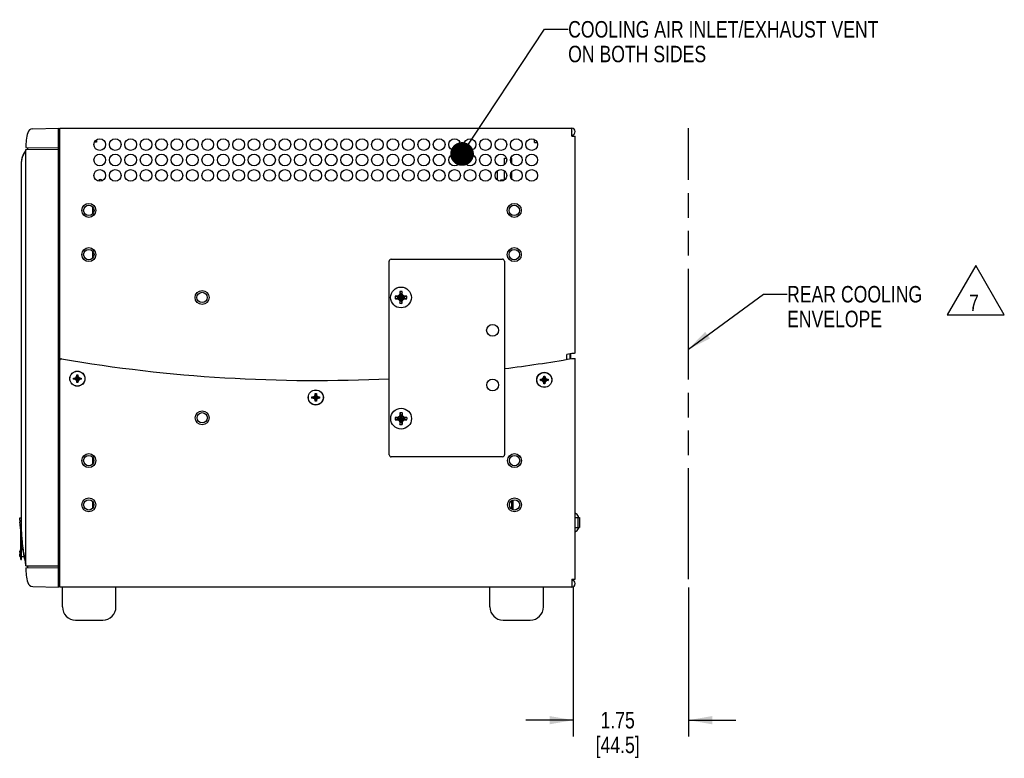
# Model space of a CAD drawing. Header units: inches. Extents: x 0 to 34, y 0 to 22.
# Tile 15 of 155: x 14.8 to 22.3, y 8.4 to 14. Entities that reach past the tile are written whole.
import ezdxf

# ---------------------------------------------------------------- set-up
doc = ezdxf.new("R2010")
doc.units = ezdxf.units.IN
doc.header["$LTSCALE"] = 1.87
doc.header["$MEASUREMENT"] = 0
doc.linetypes.add('PHANTOM', pattern=[0.8, 0.45, -0.05, 0.1, -0.05, 0.1, -0.05])
doc.layers.get('0').update_dxf_attribs({"linetype": 'CONTINUOUS'})
for name, color, linetype in [('02___PRT_ALL_AXES', 7, 'CONTINUOUS'), ('06___PRT_ALL_SURFS', 7, 'CONTINUOUS'), ('0_COMPONENTS', 7, 'CONTINUOUS'), ('3_ALL_AXES', 7, 'CONTINUOUS'), ('COSMETIC', 7, 'CONTINUOUS'), ('DETAIL', 7, 'CONTINUOUS'), ('DIMENSIONS', 7, 'CONTINUOUS')]:
    doc.layers.add(name, color=color, linetype=linetype)
doc.styles.get("Standard").update_dxf_attribs({"font": 'txt', "width": 0.8})
doc.dimstyles.new('DIMSTYLE_1', dxfattribs={"dimtxt": 0.125, "dimasz": 0.18, "dimexe": 0.18, "dimexo": 0.0625, "dimgap": 0.09, "dimtad": 0, "dimtih": 1, "dimtoh": 1, "dimlfac": 2, "dimzin": 4, "dimdsep": 46, "dimtxsty": 'STANDARD', "dimblk": '_FILLED', "dimblk1": '_FILLED', "dimblk2": '_FILLED', "dimcen": 0.09, "dimadec": 0, "dimazin": 0, "dimtp": 0.01, "dimtm": 0.01, "dimtfac": 1, "dimtofl": 0, "dimtmove": 0, "dimatfit": 3, "dimldrblk": '_FILLED', "dimfxl": 1, "dimtolj": 1, "dimtzin": 4, "dimarcsym": 0})
doc.dimstyles.get("Standard").update_dxf_attribs({"dimtxt": 0.125, "dimasz": 0.18, "dimexe": 0.18, "dimexo": 0.0625, "dimgap": 0.09, "dimtad": 0, "dimtih": 1, "dimtoh": 1, "dimdec": 3, "dimzin": 4, "dimdsep": 46, "dimtxsty": 'STANDARD', "dimblk": '_FILLED', "dimblk1": '_FILLED', "dimblk2": '_FILLED', "dimcen": 0.09, "dimadec": 0, "dimazin": 0, "dimtol": 1, "dimtp": 0.01, "dimtm": 0.01, "dimtfac": 1, "dimtdec": 3, "dimtofl": 0, "dimtmove": 0, "dimatfit": 3, "dimldrblk": '_FILLED', "dimfxl": 1, "dimtolj": 1, "dimtzin": 4, "dimarcsym": 0})

# ---------------------------------------------------------------- blocks, each defined once
blk = doc.blocks.new('_FILLED')
at = {"color": 0, "linetype": 'BYBLOCK'}
blk.add_solid([(0, 0), (-1, 0.174), (-1, -0.174)], dxfattribs=at)
blk = doc.blocks.new('*D0')
at = {"layer": 'DIMENSIONS', "color": 2, "linetype": 'CONTINUOUS'}
for p, q in [((18.978, 9.7125), (18.978, 8.5798)), ((19.853, 9.7125), (19.853, 8.5798)), ((18.978, 8.7048), (18.618, 8.7048)), ((19.853, 8.7048), (20.213, 8.7048))]:
    blk.add_line(p, q, dxfattribs=at)
at = {"layer": 'DIMENSIONS', "color": 2, "linetype": 'CONTINUOUS', "xscale": 0.18, "yscale": 0.18, "zscale": 0.18}
blk.add_blockref('_FILLED', (18.978, 8.7048), dxfattribs=at)
at = {"layer": 'DIMENSIONS', "color": 2, "linetype": 'CONTINUOUS', "xscale": 0.18, "yscale": 0.18, "zscale": 0.18, "rotation": 180}
blk.add_blockref('_FILLED', (19.853, 8.7048), dxfattribs=at)
at = {"layer": 'DIMENSIONS', "color": 2, "linetype": 'CONTINUOUS', "insert": (19.3155, 8.7673), "char_height": 0.125, "width": 0.6, "attachment_point": 2, "line_spacing_factor": 0.9}
blk.add_mtext('1.75\\P[44.5]', dxfattribs=at)
blk = doc.blocks.new('FLAG_TRIANGLE_BL1', base_point=(22.0343, 11.9696))
at = {"layer": 'DETAIL', "color": 2, "linetype": 'CONTINUOUS'}
for p, q in [((22.0343, 12.1569), (21.818, 11.7823)), ((22.2506, 11.7823), (22.0343, 12.1569)), ((21.818, 11.7823), (22.2506, 11.7823))]:
    blk.add_line(p, q, dxfattribs=at)
at = {"layer": 'DETAIL', "color": 2, "linetype": 'CONTINUOUS', "width": 0.8}
blk.add_text('7', height=0.125, dxfattribs=at).set_placement((21.9826, 11.8106))

msp = doc.modelspace()

# ---------------------------------------------------------------- linework, layer by layer
at = {"color": 7, "linetype": 'CONTINUOUS'}
for p, q in [((14.8744, 13.1941), (15.0699, 13.1992)), ((15.0699, 9.7147), (15.0699, 13.1992)), ((15.0806, 13.1705), (15.0699, 13.1707)), ((14.8191, 13.0257), (14.8066, 13.0041)), ((14.8224, 13.0352), (14.8191, 13.0257)), ((14.8224, 13.0352), (14.8191, 13.0257)), ((14.8224, 13.0522), (15.0699, 13.05)), ((14.8224, 13.0368), (15.0699, 13.0389)), ((14.8224, 9.8773), (14.8224, 13.0368)), ((14.8374, 13.0369), (14.8374, 13.0521)), ((15.0699, 13.0522), (15.0806, 13.052)), ((15.0806, 13.0223), (15.0699, 13.0221)), ((15.0699, 13.0083), (15.0806, 13.0081)), ((14.7899, 10.1332), (14.7899, 12.9452)), ((18.4025, 12.8046), (18.4025, 12.8647)), ((15.3741, 12.7982), (15.3737, 12.7969)), ((18.4275, 12.7959), (18.4275, 12.8067)), ((18.4275, 12.8067), (18.4515, 12.8067)), ((17.5817, 10.7184), (17.5803, 12.1884)), ((17.5953, 12.2034), (18.4403, 12.2042)), ((18.4553, 12.1892), (18.4567, 10.7192)), ((17.6266, 11.9226), (17.644, 11.9181)), ((17.6266, 11.9043), (17.644, 11.9089)), ((17.644, 11.9089), (17.6972, 11.9181)), ((17.6458, 11.9181), (17.644, 11.9181)), ((17.644, 11.9181), (17.6972, 11.9089)), ((17.644, 11.9089), (17.6458, 11.9089)), ((17.6458, 11.9181), (17.6447, 11.9232)), ((17.6447, 11.9038), (17.6458, 11.9089)), ((17.6586, 11.9254), (17.6458, 11.9181)), ((17.6458, 11.9089), (17.6953, 11.9181)), ((17.6458, 11.9181), (17.6953, 11.9089)), ((17.6458, 11.9089), (17.6586, 11.9015)), ((17.6549, 11.8978), (17.6863, 11.9292)), ((17.6549, 11.9292), (17.6863, 11.8978)), ((17.666, 11.9382), (17.6586, 11.9254)), ((17.6586, 11.9015), (17.666, 11.8887)), ((17.6609, 11.9393), (17.666, 11.9382)), ((17.6609, 11.8876), (17.666, 11.8887)), ((17.6614, 11.9574), (17.666, 11.9401)), ((17.6614, 11.8695), (17.666, 11.8869)), ((17.666, 11.9401), (17.666, 11.9382)), ((17.666, 11.8869), (17.6752, 11.9401)), ((17.6752, 11.8869), (17.666, 11.9401)), ((17.666, 11.8887), (17.6752, 11.9382)), ((17.6752, 11.8887), (17.666, 11.9382)), ((17.666, 11.8887), (17.666, 11.8869)), ((17.6797, 11.9574), (17.6752, 11.9401)), ((17.6752, 11.9382), (17.6752, 11.9401)), ((17.6752, 11.9382), (17.6803, 11.9393)), ((17.6825, 11.9254), (17.6752, 11.9382)), ((17.6752, 11.8887), (17.6825, 11.9015)), ((17.6752, 11.8869), (17.6752, 11.8887)), ((17.6803, 11.8876), (17.6752, 11.8887)), ((17.6797, 11.8695), (17.6752, 11.8869)), ((17.6953, 11.9181), (17.6825, 11.9254)), ((17.6825, 11.9015), (17.6953, 11.9089)), ((17.6964, 11.9232), (17.6953, 11.9181)), ((17.6972, 11.9181), (17.6953, 11.9181)), ((17.6953, 11.9089), (17.6972, 11.9089)), ((17.6953, 11.9089), (17.6964, 11.9038)), ((17.7145, 11.9226), (17.6972, 11.9181)), ((17.7145, 11.9043), (17.6972, 11.9089)), ((15.0774, 11.4962), (15.0774, 11.2068)), ((15.0806, 11.4666), (15.0774, 11.4668)), ((18.9545, 11.4478), (18.9545, 11.4858)), ((15.0806, 11.3853), (15.0774, 11.3851)), ((15.0774, 11.3181), (15.0806, 11.318)), ((15.0806, 11.3174), (15.0774, 11.3173)), ((15.1847, 11.2925), (15.1847, 11.3015)), ((15.1847, 11.3015), (15.2432, 11.2925)), ((15.1847, 11.3015), (15.1937, 11.3015)), ((15.1847, 11.2925), (15.2432, 11.3015)), ((15.1937, 11.2925), (15.1847, 11.2925)), ((15.1937, 11.3015), (15.2037, 11.3072)), ((15.1937, 11.3015), (15.2342, 11.2925)), ((15.1937, 11.2925), (15.2342, 11.3015)), ((15.2037, 11.2867), (15.1937, 11.2925)), ((15.2037, 11.3072), (15.2095, 11.3172)), ((15.2037, 11.2867), (15.2242, 11.3072)), ((15.2037, 11.3072), (15.2242, 11.2867)), ((15.2095, 11.3172), (15.2095, 11.3262)), ((15.2185, 11.2677), (15.2095, 11.3262)), ((15.2095, 11.2677), (15.2185, 11.3262)), ((15.2095, 11.3262), (15.2185, 11.3262)), ((15.2095, 11.2767), (15.2185, 11.3172)), ((15.2185, 11.2767), (15.2095, 11.3172)), ((15.2185, 11.3262), (15.2185, 11.3172)), ((15.2185, 11.3172), (15.2242, 11.3072)), ((15.2242, 11.3072), (15.2342, 11.3015)), ((15.2342, 11.2925), (15.2242, 11.2867)), ((15.2342, 11.3015), (15.2432, 11.3015)), ((15.2432, 11.2925), (15.2342, 11.2925)), ((15.2432, 11.3015), (15.2432, 11.2925)), ((18.7294, 11.2835), (18.7879, 11.2925)), ((18.7294, 11.2925), (18.7384, 11.2925)), ((18.7294, 11.2925), (18.7879, 11.2835)), ((18.7294, 11.2835), (18.7294, 11.2925)), ((18.7384, 11.2925), (18.7483, 11.2982)), ((18.7384, 11.2835), (18.7789, 11.2925)), ((18.7384, 11.2925), (18.7789, 11.2835)), ((18.7483, 11.2982), (18.7541, 11.3082)), ((18.7483, 11.2777), (18.7689, 11.2982)), ((18.7483, 11.2982), (18.7689, 11.2777)), ((18.7541, 11.3172), (18.7631, 11.3172)), ((18.7541, 11.3082), (18.7541, 11.3172)), ((18.7541, 11.2587), (18.7631, 11.3172)), ((18.7631, 11.2587), (18.7541, 11.3172)), ((18.7541, 11.2677), (18.7631, 11.3082)), ((18.7631, 11.2677), (18.7541, 11.3082)), ((18.7631, 11.3172), (18.7631, 11.3082)), ((18.7631, 11.3082), (18.7689, 11.2982)), ((18.7689, 11.2982), (18.7789, 11.2925)), ((18.7789, 11.2925), (18.7879, 11.2925)), ((18.7879, 11.2925), (18.7879, 11.2835)), ((15.2095, 11.2767), (15.2037, 11.2867)), ((15.2095, 11.2677), (15.2095, 11.2767)), ((15.2185, 11.2677), (15.2095, 11.2677)), ((15.2242, 11.2867), (15.2185, 11.2767)), ((15.2185, 11.2767), (15.2185, 11.2677)), ((18.7384, 11.2835), (18.7294, 11.2835)), ((18.7483, 11.2777), (18.7384, 11.2835)), ((18.7541, 11.2677), (18.7483, 11.2777)), ((18.7541, 11.2587), (18.7541, 11.2677)), ((18.7631, 11.2587), (18.7541, 11.2587)), ((18.7689, 11.2777), (18.7631, 11.2677)), ((18.7631, 11.2677), (18.7631, 11.2587)), ((18.7789, 11.2835), (18.7689, 11.2777)), ((18.7879, 11.2835), (18.7789, 11.2835)), ((16.9942, 11.1498), (17.0527, 11.1588)), ((16.9942, 11.1588), (17.0032, 11.1588)), ((16.9942, 11.1588), (17.0527, 11.1498)), ((16.9942, 11.1498), (16.9942, 11.1588)), ((17.0032, 11.1498), (16.9942, 11.1498)), ((17.0032, 11.1588), (17.0132, 11.1646)), ((17.0032, 11.1498), (17.0437, 11.1588)), ((17.0032, 11.1588), (17.0437, 11.1498)), ((17.0132, 11.1441), (17.0032, 11.1498)), ((17.0132, 11.1646), (17.019, 11.1746)), ((17.0132, 11.1646), (17.0337, 11.1441)), ((17.0132, 11.1441), (17.0337, 11.1646)), ((17.019, 11.1341), (17.0132, 11.1441)), ((17.019, 11.1836), (17.028, 11.1836)), ((17.019, 11.1746), (17.019, 11.1836)), ((17.019, 11.1251), (17.028, 11.1836)), ((17.028, 11.1251), (17.019, 11.1836)), ((17.019, 11.1341), (17.028, 11.1746)), ((17.028, 11.1341), (17.019, 11.1746)), ((17.028, 11.1836), (17.028, 11.1746)), ((17.028, 11.1746), (17.0337, 11.1646)), ((17.0337, 11.1441), (17.028, 11.1341)), ((17.0337, 11.1646), (17.0437, 11.1588)), ((17.0437, 11.1498), (17.0337, 11.1441)), ((17.0437, 11.1588), (17.0527, 11.1588)), ((17.0527, 11.1498), (17.0437, 11.1498)), ((17.0527, 11.1588), (17.0527, 11.1498)), ((17.019, 11.1251), (17.019, 11.1341)), ((17.028, 11.1251), (17.019, 11.1251)), ((17.028, 11.1341), (17.028, 11.1251)), ((17.6275, 11.0026), (17.6449, 10.9981)), ((17.6275, 10.9843), (17.6449, 10.9889)), ((17.6449, 10.9889), (17.6981, 10.9981)), ((17.6467, 10.9981), (17.6449, 10.9981)), ((17.6449, 10.9981), (17.6981, 10.9889)), ((17.6449, 10.9889), (17.6467, 10.9889)), ((17.6467, 10.9981), (17.6456, 11.0032)), ((17.6456, 10.9838), (17.6467, 10.9889)), ((17.6595, 11.0054), (17.6467, 10.9981)), ((17.6467, 10.9889), (17.6962, 10.9981)), ((17.6467, 10.9981), (17.6962, 10.9889)), ((17.6467, 10.9889), (17.6595, 10.9815)), ((17.6558, 11.0092), (17.6872, 10.9778)), ((17.6558, 10.9778), (17.6872, 11.0092)), ((17.6669, 11.0182), (17.6595, 11.0054)), ((17.6617, 11.0193), (17.6669, 11.0182)), ((17.6623, 11.0374), (17.6669, 11.0201)), ((17.6669, 11.0201), (17.6669, 11.0182)), ((17.676, 10.9669), (17.6669, 11.0201)), ((17.6669, 10.9669), (17.676, 11.0201)), ((17.676, 10.9687), (17.6669, 11.0182)), ((17.6669, 10.9687), (17.676, 11.0182)), ((17.6806, 11.0374), (17.676, 11.0201)), ((17.676, 11.0182), (17.676, 11.0201)), ((17.676, 11.0182), (17.6812, 11.0193)), ((17.6834, 11.0054), (17.676, 11.0182)), ((17.6962, 10.9981), (17.6834, 11.0054)), ((17.6834, 10.9815), (17.6962, 10.9889)), ((17.6973, 11.0032), (17.6962, 10.9981)), ((17.6981, 10.9981), (17.6962, 10.9981)), ((17.6962, 10.9889), (17.6981, 10.9889)), ((17.6962, 10.9889), (17.6973, 10.9838)), ((17.7154, 11.0026), (17.6981, 10.9981)), ((17.7154, 10.9843), (17.6981, 10.9889)), ((17.6595, 10.9815), (17.6669, 10.9687)), ((17.6617, 10.9676), (17.6669, 10.9687)), ((17.6623, 10.9495), (17.6669, 10.9669)), ((17.6669, 10.9687), (17.6669, 10.9669)), ((17.676, 10.9687), (17.6834, 10.9815)), ((17.6812, 10.9676), (17.676, 10.9687)), ((17.676, 10.9669), (17.676, 10.9687)), ((17.6806, 10.9495), (17.676, 10.9669)), ((18.4417, 10.7042), (17.5967, 10.7034)), ((18.519, 10.3759), (18.519, 10.3021)), ((14.7759, 10.2416), (14.7899, 10.2419)), ((14.7759, 10.2238), (14.7759, 10.2416)), ((19.0169, 10.2492), (19.0169, 10.2501)), ((14.791, 10.0918), (14.7912, 10.0874)), ((19.0169, 10.1603), (19.0169, 10.1613)), ((14.7849, 9.9247), (14.7849, 10.0872)), ((14.7849, 10.0872), (14.7899, 10.0872)), ((14.7899, 9.9247), (14.7899, 10.0872)), ((14.7916, 10.0823), (14.7916, 10.0813)), ((14.7916, 10.0813), (14.7917, 10.0805)), ((14.7919, 10.0774), (14.792, 10.0763)), ((14.7974, 10.0244), (14.7977, 10.0222)), ((14.7977, 10.0222), (14.7974, 10.0244)), ((14.798, 10.02), (14.7977, 10.0222)), ((14.7759, 9.9478), (14.7759, 9.9656)), ((14.7759, 9.9478), (14.7849, 9.9476)), ((14.7899, 9.9475), (14.8108, 9.9472)), ((14.7849, 9.9247), (14.7899, 9.9247)), ((14.8131, 9.9357), (14.8135, 9.9338)), ((14.8168, 9.9176), (14.8165, 9.9187)), ((14.8191, 9.9056), (14.8168, 9.9176)), ((14.8224, 9.8787), (14.8191, 9.9056)), ((14.8224, 9.8773), (15.0699, 9.8751)), ((14.8374, 9.8619), (14.8374, 9.8771)), ((15.0699, 9.9057), (15.0805, 9.9059)), ((15.0805, 9.8982), (15.0699, 9.8981)), ((14.8224, 9.8617), (15.0699, 9.8639)), ((15.0805, 9.8619), (15.0699, 9.8617)), ((14.8744, 9.7198), (15.0699, 9.7147)), ((15.0805, 9.7434), (15.0699, 9.7432))]:
    msp.add_line(p, q, dxfattribs=at)
at = {"color": 3, "linetype": 'CONTINUOUS'}
for p, q in [((15.0806, 13.159), (15.0806, 13.199)), ((15.0806, 13.199), (18.9663, 13.199)), ((18.9663, 13.139), (18.9663, 13.199)), ((15.3585, 13.0912), (15.3433, 13.0912)), ((15.3585, 13.1098), (15.3585, 13.0912)), ((18.683, 13.0907), (18.683, 13.1133)), ((18.683, 13.0907), (18.7039, 13.0907)), ((18.9663, 13.139), (18.9928, 13.139)), ((18.9928, 11.4907), (18.9928, 13.139)), ((18.4515, 12.8067), (18.4515, 12.8016)), ((15.0805, 9.7145), (15.0805, 11.4376)), ((15.0806, 11.4376), (15.0806, 11.4552)), ((18.9663, 11.4879), (18.9288, 11.4813)), ((18.9288, 11.4441), (18.9288, 11.4813)), ((18.9778, 11.4887), (18.9663, 11.4879)), ((18.9665, 11.4495), (18.9929, 11.4495)), ((18.993, 9.775), (18.993, 11.4495)), ((18.9665, 9.775), (18.993, 9.775)), ((18.9665, 9.775), (18.9665, 9.7145)), ((18.9665, 9.7145), (15.0805, 9.7145))]:
    msp.add_line(p, q, dxfattribs=at)
at = {"color": 7, "linetype": 'CONTINUOUS'}
for centre, radius in [((15.3006, 12.5745), 0.0394), ((18.5306, 12.5745), 0.0394), ((15.3006, 12.2385), 0.0394), ((18.5306, 12.2385), 0.0394), ((17.6706, 11.9135), 0.0787), ((16.1606, 11.9135), 0.0394), ((15.214, 11.297), 0.0563), ((18.7586, 11.288), 0.0563), ((17.0235, 11.1543), 0.0563), ((17.6715, 10.9935), 0.0787), ((16.1615, 11), 0.0394), ((15.3005, 10.675), 0.0394), ((18.5325, 10.675), 0.0394), ((15.3005, 10.339), 0.0394), ((18.5325, 10.339), 0.0394)]:
    msp.add_circle(centre, radius, dxfattribs=at)
at = {"color": 3, "linetype": 'CONTINUOUS'}
for centre in [(15.214, 11.297), (18.7585, 11.288), (17.0235, 11.1543)]:
    msp.add_circle(centre, 0.0575, dxfattribs=at)
at = {"color": 7, "linetype": 'CONTINUOUS'}
for centre, radius, start, end in [((15.27, 13.0517), 0.4476, 165.45153, 179.93856), ((14.8755, 13.1541), 0.04, 91.5, 165.45153), ((18.9663, 13.1725), 0.0025, 270, 90), ((14.8954, 12.9452), 0.1055, 179.26947, 180.00016), ((18.3729, 12.8647), 0.0295, 0, 17.5912), ((15.3885, 12.7942), 0.015, 22.04143, 164.79921), ((17.5953, 12.1884), 0.015, 90.05488, 180.05488), ((18.4403, 12.1892), 0.015, 0.05488, 90.05488), ((17.6706, 11.9135), 0.0449, 168.26459, 191.73541), ((17.6481, 11.4692), 0.4539, 91.83478, 92.71597), ((17.6486, 12.3693), 0.4655, 267.29504, 268.15421), ((17.6685, 10.8407), 1.0828, 91.26037, 91.84911), ((17.6689, 12.9985), 1.095, 268.15418, 268.73634), ((17.6706, 11.9135), 0.027, 170.23635, 189.76365), ((18.2644, 10.8848), 1.2092, 120.26678, 120.82524), ((18.267, 12.9466), 1.2143, 239.17593, 239.73205), ((18.7037, 11.3171), 1.2143, 149.17593, 149.73205), ((18.6993, 12.5073), 1.2092, 210.26678, 210.82524), ((18.7556, 11.9152), 1.095, 178.15418, 178.73634), ((18.7434, 11.9114), 1.0828, 181.26037, 181.84911), ((18.1264, 11.9355), 0.4655, 177.29504, 178.15421), ((17.6706, 11.9135), 0.0449, 78.26459, 101.73541), ((17.6706, 11.9135), 0.027, 80.23635, 99.76365), ((17.6706, 11.9135), 0.027, 260.23635, 279.76365), ((17.2263, 11.9359), 0.4539, 1.83478, 2.71597), ((16.5978, 11.9155), 1.0828, 1.26037, 1.84911), ((16.5855, 11.9118), 1.095, 358.15418, 358.73634), ((16.6419, 11.3197), 1.2092, 30.26678, 30.82524), ((16.6375, 12.5099), 1.2143, 329.17593, 329.73205), ((17.0742, 10.8804), 1.2143, 59.17593, 59.73205), ((17.0768, 12.9422), 1.2092, 300.26678, 300.82524), ((17.6723, 10.8284), 1.095, 88.15418, 88.73634), ((17.6726, 12.9863), 1.0828, 271.26037, 271.84911), ((17.6706, 11.9135), 0.027, 350.23635, 9.76365), ((17.6926, 11.4576), 0.4655, 87.29504, 88.15421), ((17.693, 12.3577), 0.4539, 271.83478, 272.71597), ((17.6706, 11.9135), 0.0449, 348.26459, 11.73541), ((18.1148, 11.891), 0.4539, 181.83478, 182.71597), ((17.6706, 11.9135), 0.0449, 258.26459, 281.73541), ((17.2147, 11.8915), 0.4655, 357.29504, 358.15421), ((15.0824, 11.4962), 0.005, 112.02644, 180), ((15.0824, 11.2068), 0.005, 180, 246.5179), ((17.6715, 10.9935), 0.0449, 168.26459, 191.73541), ((17.649, 10.5492), 0.4539, 91.83478, 92.71597), ((17.6694, 9.9207), 1.0828, 91.26037, 91.84911), ((17.6715, 10.9935), 0.027, 170.23635, 189.76365), ((18.2652, 9.9648), 1.2092, 120.26678, 120.82524), ((18.7045, 10.3971), 1.2143, 149.17593, 149.73205), ((18.7565, 10.9952), 1.095, 178.15418, 178.73634), ((18.1273, 11.0155), 0.4655, 177.29504, 178.15421), ((17.6715, 10.9935), 0.0449, 78.26459, 101.73541), ((17.6715, 10.9935), 0.027, 80.23635, 99.76365), ((17.2272, 11.0159), 0.4539, 1.83478, 2.71597), ((16.5986, 10.9955), 1.0828, 1.26037, 1.84911), ((16.6428, 10.3997), 1.2092, 30.26678, 30.82524), ((17.0751, 9.9604), 1.2143, 59.17593, 59.73205), ((17.6732, 9.9084), 1.095, 88.15418, 88.73634), ((17.6715, 10.9935), 0.027, 350.23635, 9.76365), ((17.6934, 10.5376), 0.4655, 87.29504, 88.15421), ((17.6715, 10.9935), 0.0449, 348.26459, 11.73541), ((17.6495, 11.4493), 0.4655, 267.29504, 268.15421), ((17.6698, 12.0785), 1.095, 268.15418, 268.73634), ((18.2678, 12.0266), 1.2143, 239.17593, 239.73205), ((18.7002, 11.5873), 1.2092, 210.26678, 210.82524), ((18.7443, 10.9914), 1.0828, 181.26037, 181.84911), ((18.1157, 10.971), 0.4539, 181.83478, 182.71597), ((17.6715, 10.9935), 0.0449, 258.26459, 281.73541), ((17.6715, 10.9935), 0.027, 260.23635, 279.76365), ((17.2156, 10.9715), 0.4655, 357.29504, 358.15421), ((16.5864, 10.9918), 1.095, 358.15418, 358.73634), ((16.6384, 11.5899), 1.2143, 329.17593, 329.73205), ((17.0777, 12.0222), 1.2092, 300.26678, 300.82524), ((17.6735, 12.0663), 1.0828, 271.26037, 271.84911), ((17.6939, 11.4377), 0.4539, 271.83478, 272.71597), ((17.5967, 10.7184), 0.015, 180.05488, 270.05488), ((18.4417, 10.7192), 0.015, 270.05488, 0.05488), ((18.9643, 10.2261), 0.0578, 24.49455, 60.27146), ((18.9621, 10.225), 0.0599, 17.23349, 23.81945), ((14.8814, 10.2238), 0.1055, 180, 188.51146), ((14.0187, 10.0947), 0.7668, 359.44056, 8.51146), ((14.7933, 10.1916), 0.015, 166.78502, 190.95786), ((14.2877, 10.0937), 0.5, 9.57833, 10.95786), ((18.9621, 10.1855), 0.0599, 336.18055, 342.76651), ((15.5669, 10.1334), 0.777, 180.01594, 183.0694), ((15.5927, 10.1348), 0.8028, 183.06676, 184.17873), ((18.9643, 10.1843), 0.0578, 299.72854, 335.50545), ((15.5921, 10.1347), 0.8022, 183.38444, 183.74559), ((15.6175, 10.1365), 0.8278, 183.8784, 184.0959), ((15.6087, 10.1359), 0.8189, 184.17923, 184.8964), ((15.6645, 10.1413), 0.8749, 184.9358, 187.82631), ((15.738, 10.1512), 0.9491, 187.81567, 188.50571), ((15.7297, 10.1501), 0.9407, 187.95062, 188.23367), ((15.7297, 10.1501), 0.9407, 187.95056, 188.23361), ((14.8814, 9.9656), 0.1055, 171.48854, 180), ((14.0187, 10.0947), 0.7668, 351.48854, 352.35707), ((14.7933, 9.9958), 0.015, 169.04214, 183.26876), ((15.7878, 10.1587), 0.9995, 188.24253, 189.3651), ((15.7679, 10.1557), 0.9793, 188.23646, 188.91564), ((16.1186, 10.2174), 1.3354, 190.41596, 190.86862), ((16.112, 10.2161), 1.3288, 190.41499, 190.8502), ((17.1455, 10.417), 2.3816, 190.91645, 191.66098), ((17.1665, 10.4213), 2.403, 190.93194, 191.65878), ((11.9835, 9.3487), 2.8898, 11.37577, 11.68136), ((15.27, 9.8622), 0.4476, 180.06144, 194.54847), ((14.8755, 9.7598), 0.04, 194.54847, 268.5), ((18.9665, 9.741), 0.0025, 270, 90)]:
    msp.add_arc(centre, radius, start, end, dxfattribs=at)
at = {"color": 3, "linetype": 'CONTINUOUS'}
for centre, radius, start, end in [((18.9663, 13.1725), 0.0265, 270, 90), ((15.0905, 11.4376), 0.01, 80.28501, 180), ((17.0235, 22.7283), 11.445, 260.28501, 272.79369), ((17.0235, 22.7283), 11.445, 277.19264, 279.77436), ((18.9665, 9.741), 0.0265, 270, 90)]:
    msp.add_arc(centre, radius, start, end, dxfattribs=at)
at = {"color": 7, "linetype": 'CONTINUOUS'}
for points, knots in [([(14.8066, 13.0041), (14.8044, 13.0003), (14.8002, 12.992), (14.7949, 12.9784), (14.791, 12.9631), (14.79, 12.9522), (14.7899, 12.9465)], [0, 0, 0, 0, 0.219786, 0.4599, 0.719162, 1, 1, 1, 1]), ([(14.8135, 9.9338), (14.811, 9.9456), (14.8058, 9.9712), (14.8014, 9.9969), (14.7993, 10.0109)], [0, 0, 0, 0, 0.460234, 1, 1, 1, 1])]:
    msp.add_open_spline(points, degree=3, knots=knots, dxfattribs=at)
at = {"color": 3, "linetype": 'CONTINUOUS'}
msp.add_open_spline([(18.9928, 11.4907), (18.9928, 11.4906), (18.9924, 11.4903), (18.9917, 11.4901), (18.9903, 11.4899), (18.9886, 11.4896), (18.9864, 11.4894), (18.9828, 11.489), (18.9798, 11.4888), (18.9778, 11.4887)], degree=3, knots=[0, 0, 0, 0, 0.023648, 0.077113, 0.16261, 0.278659, 0.423303, 0.594047, 1, 1, 1, 1], dxfattribs=at)
at = {"layer": '02___PRT_ALL_AXES', "color": 3, "linetype": 'CONTINUOUS'}
msp.add_line((15.0806, 11.4552), (15.0806, 13.159), dxfattribs=at)
at = {"layer": '02___PRT_ALL_AXES', "color": 7, "linetype": 'CONTINUOUS'}
msp.add_line((18.9595, 11.4485), (18.9595, 11.4867), dxfattribs=at)
at = {"layer": '02___PRT_ALL_AXES', "color": 3, "linetype": 'CONTINUOUS'}
for centre, radius in [((15.384, 13.074), 0.0445), ((15.5011, 13.074), 0.0445), ((15.6182, 13.074), 0.0445), ((15.7353, 13.074), 0.0445), ((15.8524, 13.074), 0.0445), ((15.9695, 13.074), 0.0445), ((16.0866, 13.074), 0.0445), ((16.2037, 13.074), 0.0445), ((16.3208, 13.074), 0.0445), ((16.4379, 13.074), 0.0445), ((16.555, 13.074), 0.0445), ((16.6721, 13.074), 0.0445), ((16.7892, 13.074), 0.0445), ((16.9063, 13.074), 0.0445), ((17.0235, 13.074), 0.0445), ((17.1406, 13.074), 0.0445), ((17.2577, 13.074), 0.0445), ((17.3748, 13.074), 0.0445), ((17.4919, 13.074), 0.0445), ((17.609, 13.074), 0.0445), ((17.7261, 13.074), 0.0445), ((17.8432, 13.074), 0.0445), ((17.9603, 13.074), 0.0445), ((18.0774, 13.074), 0.0445), ((18.1945, 13.074), 0.0445), ((18.3116, 13.074), 0.0445), ((18.4287, 13.074), 0.0445), ((18.5458, 13.074), 0.0445), ((18.6629, 13.074), 0.0445), ((15.384, 12.9569), 0.0445), ((15.5011, 12.9569), 0.0445), ((15.6182, 12.9569), 0.0445), ((15.7353, 12.9569), 0.0445), ((15.8524, 12.9569), 0.0445), ((15.9695, 12.9569), 0.0445), ((16.0866, 12.9569), 0.0445), ((16.2037, 12.9569), 0.0445), ((16.3208, 12.9569), 0.0445), ((16.4379, 12.9569), 0.0445), ((16.555, 12.9569), 0.0445), ((16.6721, 12.9569), 0.0445), ((16.7892, 12.9569), 0.0445), ((16.9063, 12.9569), 0.0445), ((17.0235, 12.9569), 0.0445), ((17.1406, 12.9569), 0.0445), ((17.2577, 12.9569), 0.0445), ((17.3748, 12.9569), 0.0445), ((17.4919, 12.9569), 0.0445), ((17.609, 12.9569), 0.0445), ((17.7261, 12.9569), 0.0445), ((17.8432, 12.9569), 0.0445), ((17.9603, 12.9569), 0.0445), ((18.0774, 12.9569), 0.0445), ((18.1945, 12.9569), 0.0445), ((18.3116, 12.9569), 0.0445), ((18.4287, 12.9569), 0.0445), ((18.5458, 12.9569), 0.0445), ((18.6629, 12.9569), 0.0445), ((15.384, 12.8398), 0.0445), ((15.5011, 12.8398), 0.0445), ((15.6182, 12.8398), 0.0445), ((15.7353, 12.8398), 0.0445), ((15.8524, 12.8398), 0.0445), ((15.9695, 12.8398), 0.0445), ((16.0866, 12.8398), 0.0445), ((16.2037, 12.8398), 0.0445), ((16.3208, 12.8398), 0.0445), ((16.4379, 12.8398), 0.0445), ((16.555, 12.8398), 0.0445), ((16.6721, 12.8398), 0.0445), ((16.7892, 12.8398), 0.0445), ((16.9063, 12.8398), 0.0445), ((17.0235, 12.8398), 0.0445), ((17.1406, 12.8398), 0.0445), ((17.2577, 12.8398), 0.0445), ((17.3748, 12.8398), 0.0445), ((17.4919, 12.8398), 0.0445), ((17.609, 12.8398), 0.0445), ((17.7261, 12.8398), 0.0445), ((17.8432, 12.8398), 0.0445), ((17.9603, 12.8398), 0.0445), ((18.0774, 12.8398), 0.0445), ((18.1945, 12.8398), 0.0445), ((18.3116, 12.8398), 0.0445), ((18.4287, 12.8398), 0.0445), ((18.5458, 12.8398), 0.0445), ((18.6629, 12.8398), 0.0445), ((15.3006, 12.5745), 0.0531), ((18.5306, 12.5745), 0.0531), ((15.3006, 12.2385), 0.0531), ((18.5306, 12.2385), 0.0531), ((16.1606, 11.9135), 0.0531), ((16.1615, 11), 0.0531), ((15.3005, 10.675), 0.0531), ((18.5325, 10.675), 0.0531), ((15.3005, 10.339), 0.0531), ((18.5325, 10.339), 0.0531)]:
    msp.add_circle(centre, radius, dxfattribs=at)
at = {"layer": '02___PRT_ALL_AXES', "color": 7, "linetype": 'CONTINUOUS'}
for centre in [(18.3658, 11.6641), (18.3662, 11.2491)]:
    msp.add_circle(centre, 0.045, dxfattribs=at)
at = {"layer": '06___PRT_ALL_SURFS', "color": 7, "linetype": 'CONTINUOUS'}
for p, q in [((14.8086, 13.0077), (14.8063, 13.0037)), ((14.8108, 13.0115), (14.8086, 13.0077)), ((14.813, 13.0152), (14.8108, 13.0115)), ((14.8151, 13.0188), (14.813, 13.0152)), ((14.8171, 13.0221), (14.8151, 13.0188)), ((14.8162, 13.0207), (14.816, 13.0203)), ((14.819, 13.0255), (14.8171, 13.0221)), ((14.7899, 12.9488), (14.7899, 12.9452)), ((14.7899, 10.1332), (14.7899, 10.1246)), ((14.7899, 10.1253), (14.7905, 10.1031)), ((14.7903, 10.1074), (14.7904, 10.104)), ((14.7905, 10.1031), (14.7917, 10.0809)), ((14.7958, 10.0366), (14.7987, 10.0149)), ((14.8131, 9.9355), (14.8164, 9.9193)), ((14.8164, 9.9193), (14.8191, 9.9056)), ((14.8165, 9.9187), (14.8173, 9.915)), ((14.8173, 9.915), (14.8182, 9.9105)), ((14.8213, 9.892), (14.8215, 9.8901))]:
    msp.add_line(p, q, dxfattribs=at)
for points in [[(14.8084, 13.0075), (14.8044, 13.0001), (14.8005, 12.9922), (14.7971, 12.9839), (14.7942, 12.9754), (14.7921, 12.9666), (14.7906, 12.9577), (14.7899, 12.9488)], [(14.8085, 13.0077), (14.8082, 13.0071), (14.8076, 13.006)], [(14.8191, 13.0257), (14.8163, 13.0207), (14.8125, 13.0144), (14.8084, 13.0075)], [(14.8219, 13.0322), (14.8206, 13.0288), (14.819, 13.0255)], [(14.7942, 12.9751), (14.792, 12.9664), (14.7906, 12.9575), (14.7899, 12.9487)], [(14.8004, 12.9919), (14.797, 12.9836), (14.7942, 12.9751)], [(14.8047, 13.0007), (14.8042, 12.9997), (14.8004, 12.9919)], [(14.7899, 10.1246), (14.79, 10.1212), (14.79, 10.1178), (14.7901, 10.1143), (14.7902, 10.1109), (14.7903, 10.1074)], [(14.7904, 10.104), (14.7906, 10.1005), (14.7907, 10.097), (14.7909, 10.0935), (14.791, 10.0918)], [(14.7917, 10.0809), (14.7935, 10.0587), (14.7958, 10.0366)], [(14.7987, 10.0149), (14.802, 9.9937), (14.8056, 9.9733), (14.8094, 9.9538), (14.8131, 9.9355)], [(14.8182, 9.9105), (14.8188, 9.9069), (14.8192, 9.9051)], [(14.8192, 9.9051), (14.8195, 9.9032), (14.8198, 9.9014), (14.8201, 9.8995)], [(14.8201, 9.8995), (14.8204, 9.8977), (14.8207, 9.8958), (14.821, 9.8939), (14.8213, 9.892)]]:
    msp.add_lwpolyline(points, dxfattribs=at)
at = {"layer": '0_COMPONENTS', "color": 7, "linetype": 'CONTINUOUS'}
for p, q in [((18.4565, 12.9229), (18.4565, 12.9712)), ((18.4565, 12.9712), (18.4707, 12.9712)), ((18.5039, 12.9712), (18.5115, 12.9712)), ((18.5115, 12.9288), (18.5115, 12.9712)), ((18.4565, 12.8058), (18.4565, 12.8737)), ((18.5115, 12.8116), (18.5115, 12.8679)), ((18.5115, 10.3058), (18.5115, 10.3721))]:
    msp.add_line(p, q, dxfattribs=at)
at = {"layer": '3_ALL_AXES', "color": 7, "linetype": 'CONTINUOUS'}
for p, q in [((18.993, 10.2427), (19.0255, 10.2427)), ((19.0119, 10.2427), (19.0119, 10.1677)), ((19.0255, 10.2427), (19.0255, 10.1677)), ((18.993, 10.1677), (19.0255, 10.1677)), ((15.1002, 9.5645), (15.1002, 9.7145)), ((15.5067, 9.5645), (15.5067, 9.7145)), ((18.3452, 9.5645), (18.3452, 9.7145)), ((18.7517, 9.5645), (18.7517, 9.7145)), ((15.2002, 9.4645), (15.4067, 9.4645)), ((18.4452, 9.4645), (18.6517, 9.4645))]:
    msp.add_line(p, q, dxfattribs=at)
for centre, start, end in [((15.2002, 9.5645), 180, 270), ((15.4067, 9.5645), 270, 360), ((18.4452, 9.5645), 180, 270), ((18.6517, 9.5645), 270, 360)]:
    msp.add_arc(centre, 0.1, start, end, dxfattribs=at)
at = {"layer": 'COSMETIC', "color": 7, "linetype": 'CONTINUOUS'}
for p, q in [((15.3306, 12.5492), (15.3306, 12.5998)), ((15.3306, 12.2132), (15.3306, 12.2638)), ((15.0805, 11.4495), (15.0805, 11.4376)), ((15.3305, 10.6497), (15.3305, 10.7003)), ((15.3305, 10.3137), (15.3305, 10.3643))]:
    msp.add_line(p, q, dxfattribs=at)
msp.add_arc((17.0235, 22.7283), 11.445, 260.22564, 260.28501, dxfattribs=at)
at = {"layer": 'DETAIL', "color": 8, "linetype": 'PHANTOM'}
msp.add_line((19.853, 9.775), (19.853, 13.199), dxfattribs=at)

# ---------------------------------------------------------------- block references
at = {"layer": 'DETAIL', "color": 2, "linetype": 'CONTINUOUS'}
msp.add_blockref('FLAG_TRIANGLE_BL1', (22.0343, 11.9696), dxfattribs=at)

# ---------------------------------------------------------------- texts
at = {"layer": 'DETAIL', "color": 2, "linetype": 'CONTINUOUS', "char_height": 0.125, "attachment_point": 1, "line_spacing_factor": 0.9}
for s, insert, width in [('COOLING AIR INLET/EXHAUST VENT\\PON BOTH SIDES', (18.9396, 14.0115), 3), ('REAR COOLING\\PENVELOPE', (20.6016, 12.0005), 1.2)]:
    msp.add_mtext(s, dxfattribs=dict(at, insert=insert, width=width))

# ---------------------------------------------------------------- dimensions: what is measured, and where the dimension line sits
at = {"layer": 'DIMENSIONS', "color": 2, "linetype": 'CONTINUOUS'}
dim = msp.add_linear_dim(base=(19.853, 8.7048), p1=(18.978, 9.7125), p2=(19.853, 9.7125), dimstyle='DIMSTYLE_1', dxfattribs=at)
dim.commit()
dim.dimension.update_dxf_attribs({"geometry": '*D0', "text_midpoint": (19.2905, 8.6111), "dimtype": 160})

# ---------------------------------------------------------------- leaders
at = {"layer": 'DETAIL', "color": 2, "linetype": 'CONTINUOUS'}
for points, override in [([(18.1341, 13.0027), (18.7596, 13.949), (18.9396, 13.949)], {"dimtad": 0, "dimldrblk": 'DOT'}), ([(19.853, 11.5209), (20.4216, 11.938), (20.6016, 11.938)], {"dimtad": 0})]:
    msp.add_leader(points, dimstyle='STANDARD', override=override, dxfattribs=at)

doc.saveas('drawing.dxf')
